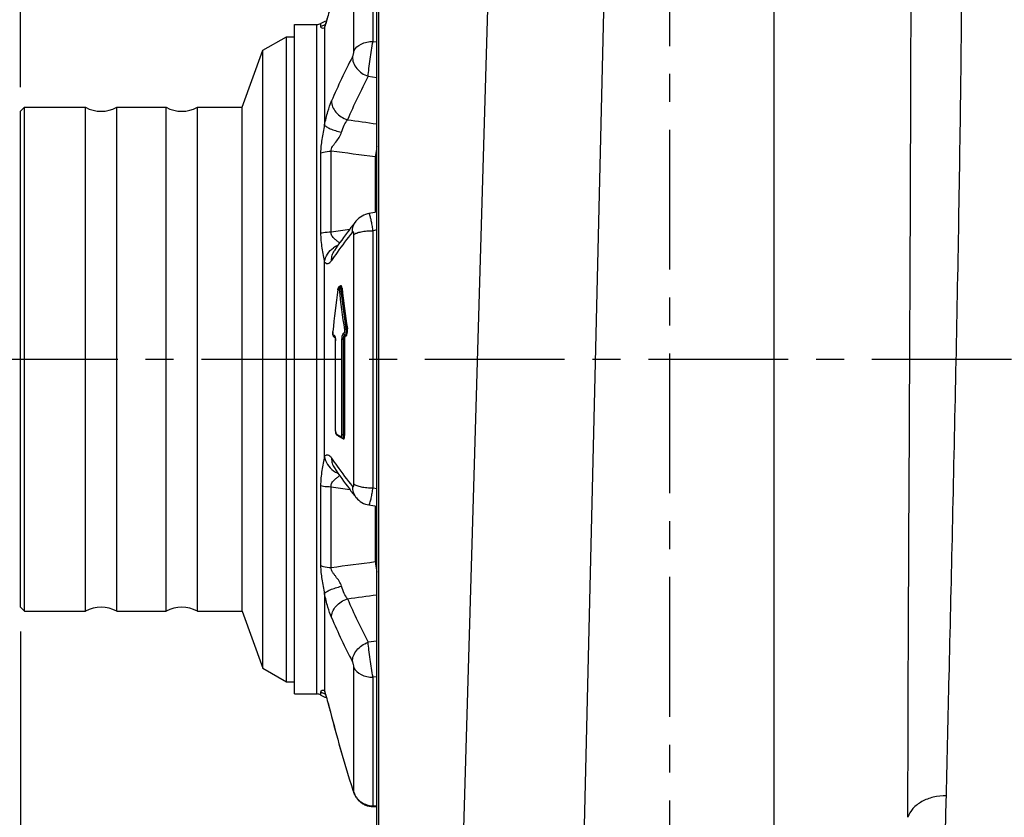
# Model space of a CAD drawing. Header units: millimetres. Extents: x 0 to 841, y 0 to 594.
# Tile 4 of 15: x 110 to 233, y 297 to 396. Entities that reach past the tile are written whole.
import ezdxf

# ---------------------------------------------------------------- set-up
doc = ezdxf.new("R2010")
doc.units = ezdxf.units.MM
doc.header["$LTSCALE"] = 46.2
doc.linetypes.add('CENTER', pattern=[0.6, 0.375, -0.075, 0.075, -0.075])
doc.layers.get('0').update_dxf_attribs({"linetype": 'CONTINUOUS'})
for name, color, linetype in [('ASSI', 7, 'CONTINUOUS'), ('GEOM', 7, 'CONTINUOUS'), ('QUOTE', 7, 'CONTINUOUS')]:
    doc.layers.add(name, color=color, linetype=linetype)
doc.styles.get("Standard").update_dxf_attribs({"font": 'txt', "width": 0.8})
doc.dimstyles.new('DIMSTYLE_2', dxfattribs={"dimtxt": 5, "dimasz": 5.8, "dimexe": 1.25, "dimexo": 1.5, "dimtad": 1, "dimdec": 3, "dimdsep": 46, "dimtxsty": 'STANDARD', "dimblk": '_FILLED', "dimblk1": '_FILLED', "dimblk2": '_FILLED', "dimcen": 0.09, "dimadec": 3, "dimazin": 2, "dimtp": 0.3, "dimtm": 0.3, "dimtfac": 1, "dimtdec": 3, "dimtofl": 0, "dimtmove": 0, "dimatfit": 3, "dimldrblk": '_FILLED', "dimfxl": 1, "dimtolj": 1, "dimarcsym": 0})
doc.dimstyles.new('DIMSTYLE_3', dxfattribs={"dimtxt": 5, "dimasz": 5.8, "dimexe": 1.25, "dimexo": 1.5, "dimtad": 1, "dimdec": 3, "dimdsep": 46, "dimtxsty": 'STANDARD', "dimblk": '_FILLED', "dimblk1": '_FILLED', "dimblk2": '_FILLED', "dimcen": 0.09, "dimadec": 3, "dimazin": 2, "dimtp": 0.5, "dimtm": 0.5, "dimtfac": 1, "dimtdec": 3, "dimtofl": 0, "dimtmove": 0, "dimatfit": 3, "dimldrblk": '_FILLED', "dimfxl": 1, "dimtolj": 1, "dimarcsym": 0})

# ---------------------------------------------------------------- blocks, each defined once
blk = doc.blocks.new('_FILLED')
at = {"color": 0, "linetype": 'BYBLOCK'}
blk.add_solid([(0, 0), (-1, 0.207), (-1, -0.207)], dxfattribs=at)
blk = doc.blocks.new('*D5')
at = {"layer": 'QUOTE', "color": 2, "linetype": 'CONTINUOUS'}
for p, q in [((110.5, 387.81), (110.5, 549.93)), ((507, 422.86), (507, 549.93)), ((110.5, 547.43), (308.75, 547.43)), ((507, 547.43), (308.75, 547.43))]:
    blk.add_line(p, q, dxfattribs=at)
at = {"layer": 'QUOTE', "color": 2, "linetype": 'CONTINUOUS', "xscale": 5.8, "yscale": 5.8, "zscale": 5.8, "rotation": 180}
blk.add_blockref('_FILLED', (110.5, 547.43), dxfattribs=at)
at = {"layer": 'QUOTE', "color": 2, "linetype": 'CONTINUOUS', "xscale": 5.8, "yscale": 5.8, "zscale": 5.8}
blk.add_blockref('_FILLED', (507, 547.43), dxfattribs=at)
at = {"layer": 'QUOTE', "color": 2, "linetype": 'CONTINUOUS', "insert": (308.75, 553.68), "char_height": 5, "width": 26.7857, "attachment_point": 2, "line_spacing_factor": 0.9}
blk.add_mtext('396.5', dxfattribs=at)
blk = doc.blocks.new('*D7')
at = {"layer": 'QUOTE', "color": 2, "linetype": 'CONTINUOUS'}
for p, q in [((102.23, 354.06), (51.1, 354.06)), ((53.6, 354.06), (53.6, 294.06)), ((53.6, 234.06), (53.6, 294.06)), ((222, 234.06), (51.1, 234.06))]:
    blk.add_line(p, q, dxfattribs=at)
at = {"layer": 'QUOTE', "color": 2, "linetype": 'CONTINUOUS', "xscale": 5.8, "yscale": 5.8, "zscale": 5.8}
for p, rotation in [((53.6, 354.06), 90), ((53.6, 234.06), 270)]:
    blk.add_blockref('_FILLED', p, dxfattribs=dict(at, rotation=rotation))
at = {"layer": 'QUOTE', "color": 2, "linetype": 'CONTINUOUS', "insert": (47.35, 294.45), "char_height": 5, "width": 16.0714, "attachment_point": 2, "rotation": 90, "line_spacing_factor": 0.9}
blk.add_mtext('120', dxfattribs=at)
blk = doc.blocks.new('*D8')
at = {"layer": 'QUOTE', "color": 2, "linetype": 'CONTINUOUS'}
for p, q in [((157.62, 487.06), (51.1, 487.06)), ((53.6, 487.06), (53.6, 420.56)), ((53.6, 354.06), (53.6, 420.56)), ((102.23, 354.06), (51.1, 354.06))]:
    blk.add_line(p, q, dxfattribs=at)
at = {"layer": 'QUOTE', "color": 2, "linetype": 'CONTINUOUS', "xscale": 5.8, "yscale": 5.8, "zscale": 5.8}
for p, rotation in [((53.6, 487.06), 90), ((53.6, 354.06), 270)]:
    blk.add_blockref('_FILLED', p, dxfattribs=dict(at, rotation=rotation))
at = {"layer": 'QUOTE', "color": 2, "linetype": 'CONTINUOUS', "insert": (47.35, 420.95), "char_height": 5, "width": 15, "attachment_point": 2, "rotation": 90, "line_spacing_factor": 0.9}
blk.add_mtext('133', dxfattribs=at)
blk = doc.blocks.new('*D9')
at = {"layer": 'QUOTE', "color": 2, "linetype": 'CONTINUOUS'}
for p, q in [((157.62, 487.06), (36.62, 487.06)), ((39.12, 487.06), (39.12, 360.56)), ((39.12, 234.06), (39.12, 360.56)), ((222, 234.06), (36.62, 234.06))]:
    blk.add_line(p, q, dxfattribs=at)
at = {"layer": 'QUOTE', "color": 2, "linetype": 'CONTINUOUS', "xscale": 5.8, "yscale": 5.8, "zscale": 5.8}
for p, rotation in [((39.12, 487.06), 90), ((39.12, 234.06), 270)]:
    blk.add_blockref('_FILLED', p, dxfattribs=dict(at, rotation=rotation))
at = {"layer": 'QUOTE', "color": 2, "linetype": 'CONTINUOUS', "insert": (32.87, 360.56), "char_height": 5, "width": 16.6071, "attachment_point": 2, "rotation": 90, "line_spacing_factor": 0.9}
blk.add_mtext('253', dxfattribs=at)
blk = doc.blocks.new('*D15')
at = {"layer": 'QUOTE', "color": 2, "linetype": 'CONTINUOUS'}
for p, q in [((110.5, 320.31), (110.5, 175.98)), ((191, 249.58), (191, 175.98)), ((110.5, 178.48), (150.75, 178.48)), ((191, 178.48), (150.75, 178.48))]:
    blk.add_line(p, q, dxfattribs=at)
at = {"layer": 'QUOTE', "color": 2, "linetype": 'CONTINUOUS', "xscale": 5.8, "yscale": 5.8, "zscale": 5.8, "rotation": 180}
blk.add_blockref('_FILLED', (110.5, 178.48), dxfattribs=at)
at = {"layer": 'QUOTE', "color": 2, "linetype": 'CONTINUOUS', "xscale": 5.8, "yscale": 5.8, "zscale": 5.8}
blk.add_blockref('_FILLED', (191, 178.48), dxfattribs=at)
at = {"layer": 'QUOTE', "color": 2, "linetype": 'CONTINUOUS', "insert": (150.75, 184.73), "char_height": 5, "width": 21.4286, "attachment_point": 2, "line_spacing_factor": 0.9}
blk.add_mtext('80.5', dxfattribs=at)

msp = doc.modelspace()

# ---------------------------------------------------------------- linework, layer by layer
at = {"layer": 'ASSI', "color": 2, "linetype": 'CENTER'}
for p, q in [((191.0045, 493.3882), (191.0045, 261.7623)), ((105.2344, 354.0623), (513.3964, 354.0623))]:
    msp.add_line(p, q, dxfattribs=at)
at = {"layer": 'ASSI', "color": 7, "linetype": 'CONTINUOUS'}
for p, q in [((144.5045, 312.5623), (144.5045, 395.5623)), ((144.5045, 395.5623), (147.2522, 395.5623)), ((140.5733, 392.37), (143.5045, 394.0623)), ((143.5045, 314.0623), (143.5045, 394.0623)), ((143.5045, 394.0623), (144.5045, 394.0623)), ((138.0045, 385.3123), (140.5733, 392.37)), ((140.5733, 315.7546), (140.5733, 392.37)), ((111.0045, 385.3123), (118.568, 385.3123)), ((118.568, 322.8123), (118.568, 385.3123)), ((122.441, 322.8123), (122.441, 385.3123)), ((122.441, 385.3123), (128.568, 385.3123)), ((128.568, 322.8123), (128.568, 385.3123)), ((132.441, 322.8123), (132.441, 385.3123)), ((132.441, 385.3123), (138.0045, 385.3123)), ((138.0045, 322.8123), (138.0045, 385.3123)), ((111.0045, 322.8123), (118.568, 322.8123)), ((122.441, 322.8123), (128.568, 322.8123)), ((132.441, 322.8123), (138.0045, 322.8123)), ((138.0045, 322.8123), (140.5733, 315.7546)), ((140.5733, 315.7546), (143.5045, 314.0623)), ((143.5045, 314.0623), (144.5045, 314.0623)), ((144.5045, 312.5623), (147.2522, 312.5623))]:
    msp.add_line(p, q, dxfattribs=at)
for centre, start, end in [((120.5045, 388.8123), 241.044976, 298.955024), ((130.5045, 388.8123), 241.044976, 298.955024), ((120.5045, 319.3123), 61.044976, 118.955024), ((130.5045, 319.3123), 61.044976, 118.955024)]:
    msp.add_arc(centre, 4, start, end, dxfattribs=at)
at = {"layer": 'GEOM', "color": 9, "linetype": 'CONTINUOUS'}
for p, q in [((184.0451, 448.599), (180.2028, 287.906)), ((204.0045, 287.906), (204.0045, 449.4313)), ((169.7131, 442.3656), (165.4181, 294.384)), ((154.9115, 416.9448), (154.9115, 291.1798)), ((154.2332, 393.481), (154.2332, 409.428)), ((151.8519, 392.2785), (151.8519, 407.739)), ((147.7673, 395.3094), (147.7673, 395.7051)), ((147.2522, 312.5623), (147.2522, 395.5623)), ((148.2248, 395.1725), (148.2246, 383.1227)), ((148.2247, 395.1724), (148.2558, 395.3056)), ((154.2332, 393.481), (154.7038, 393.4175)), ((153.6305, 389.1535), (154.7038, 389.0163)), ((149.055, 369.8602), (149.055, 379.8655)), ((147.7673, 369.7256), (147.7673, 379.6461)), ((154.5045, 379.1512), (154.5045, 372.2588)), ((154.7038, 370.0936), (154.2332, 370.0093)), ((151.8519, 338.6017), (151.8519, 369.5228)), ((154.2332, 338.1153), (154.2332, 370.0093)), ((148.2247, 342.0134), (148.2249, 366.1111)), ((150.0175, 362.7574), (150.0214, 362.7233)), ((150.1614, 363.0982), (150.1589, 363.0982)), ((150.2097, 362.8475), (150.2911, 362.8475)), ((149.2429, 357.3905), (149.2526, 357.4878)), ((149.3302, 357.011), (149.3216, 357.0092)), ((149.3996, 357.0256), (149.3302, 357.011)), ((149.5068, 356.8054), (149.5067, 356.8054)), ((149.5145, 356.8062), (149.5068, 356.8054)), ((149.5202, 356.8075), (149.5145, 356.8062)), ((149.5285, 356.8092), (149.5202, 356.8075)), ((150.5528, 357.2571), (150.5463, 357.2558)), ((150.6044, 357.267), (150.5528, 357.2571)), ((150.8339, 356.9513), (150.8851, 356.9611)), ((150.8776, 357.8123), (150.9593, 357.8123)), ((150.8851, 356.9611), (150.8915, 356.9623)), ((149.5907, 345.166), (149.5907, 356.3585)), ((150.3392, 356.5227), (150.3392, 344.7067)), ((150.5311, 356.5296), (150.5311, 344.6806)), ((150.6197, 356.5296), (150.5311, 356.5296)), ((150.6197, 344.6806), (150.6197, 356.5296)), ((150.7156, 344.6676), (150.7156, 356.533)), ((149.5834, 345.1758), (149.5834, 345.1756)), ((149.7414, 344.7746), (149.6788, 344.8133)), ((150.2521, 344.4657), (150.1228, 344.5428)), ((150.5311, 344.6806), (150.6197, 344.6806)), ((150.3573, 344.2963), (150.4768, 344.2248)), ((150.4596, 344.2717), (150.4593, 344.2717)), ((150.4759, 344.2717), (150.4766, 344.2717)), ((150.4768, 344.2248), (150.5416, 344.1862)), ((147.7673, 328.4785), (147.7673, 338.399)), ((149.055, 328.2591), (149.055, 338.2645)), ((154.2332, 338.1153), (154.7038, 338.031)), ((154.5045, 335.8657), (154.5045, 328.9733)), ((148.2248, 325.001), (148.2247, 312.9522)), ((154.7038, 319.1083), (153.6305, 318.9711)), ((151.8519, 300.3856), (151.8519, 315.8461)), ((154.7038, 314.7071), (154.2332, 314.6436)), ((154.2332, 298.6966), (154.2332, 314.6436)), ((147.7673, 312.4194), (147.7673, 312.8152)), ((148.2248, 312.9522), (148.2559, 312.8191)), ((149.0062, 310.1018), (149.089, 309.7851)), ((149.089, 309.7851), (149.0891, 309.7647)), ((149.089, 309.7851), (149.094, 309.766)), ((151.681, 300.7948), (151.6811, 300.7742)), ((154.2332, 298.6966), (154.7038, 298.6758))]:
    msp.add_line(p, q, dxfattribs=at)
at = {"layer": 'GEOM', "color": 7, "linetype": 'CONTINUOUS'}
for p, q in [((154.7038, 292.2766), (154.7038, 415.848)), ((148.3911, 395.7769), (148.2559, 395.3056)), ((148.5505, 396.347), (148.3911, 395.7769)), ((148.2558, 395.3056), (148.257, 395.3096)), ((110.5045, 384.8123), (111.0045, 385.3123)), ((110.5045, 323.3123), (110.5045, 384.8123)), ((111.0045, 322.8123), (111.0045, 385.3123)), ((154.7038, 372.2926), (153.7003, 372.1225)), ((152.111, 371.1787), (152.1174, 371.1867)), ((149.4326, 367.5365), (149.4333, 367.5375)), ((149.8578, 362.7504), (149.8506, 362.7036)), ((149.899, 362.9018), (149.8828, 362.8556)), ((150.0245, 363.0642), (150.0202, 363.0615)), ((150.0472, 363.0764), (150.0245, 363.0642)), ((150.1437, 363.0982), (150.1591, 363.0982)), ((149.8506, 362.7037), (149.8506, 362.7036)), ((149.2327, 357.219), (149.2373, 357.161)), ((149.2369, 357.4066), (149.2459, 357.4962)), ((149.2373, 357.161), (149.2447, 357.1064)), ((149.2447, 357.1064), (149.255, 357.0557)), ((149.255, 357.0557), (149.2678, 357.0099)), ((149.5292, 356.7997), (149.5332, 356.7972)), ((150.7445, 357.0539), (150.7381, 357.0527)), ((150.7573, 357.0564), (150.7445, 357.0539)), ((150.7958, 357.0638), (150.7573, 357.0564)), ((149.5825, 356.4208), (149.5834, 356.3559)), ((149.5834, 345.1758), (149.5834, 356.3559)), ((149.766, 344.6535), (149.7654, 344.6539)), ((149.8289, 344.6146), (149.766, 344.6535)), ((149.8921, 344.5758), (149.8289, 344.6146)), ((150.0833, 344.4593), (150.0192, 344.4981)), ((150.1475, 344.4205), (150.0833, 344.4593)), ((150.277, 344.3429), (150.1475, 344.4205)), ((150.3421, 344.3042), (150.277, 344.3429)), ((150.44, 344.2725), (150.4593, 344.2717)), ((150.4592, 344.2717), (150.476, 344.2717)), ((149.4326, 340.5881), (149.4333, 340.587)), ((152.111, 336.9458), (152.1171, 336.9383)), ((153.7003, 336.0021), (154.7038, 335.832)), ((110.5045, 323.3123), (111.0045, 322.8123)), ((148.2559, 312.8191), (148.3106, 312.6302)), ((148.3106, 312.6302), (148.4614, 312.0981)), ((148.4499, 312.1388), (148.5506, 311.777)), ((148.5427, 311.8058), (148.7235, 311.1436)), ((148.7152, 311.1745), (148.907, 310.4579)), ((148.8984, 310.4904), (149.0892, 309.7647)), ((151.6752, 300.793), (151.6811, 300.7742)), ((151.6811, 300.7742), (151.7154, 300.6681)), ((151.7129, 300.6756), (151.7446, 300.5809)), ((151.7422, 300.5881), (151.7727, 300.4999)), ((151.7703, 300.5068), (151.7999, 300.4246)), ((151.7974, 300.4312), (151.8265, 300.3535)), ((151.8241, 300.3598), (151.8529, 300.2861)), ((151.8505, 300.292), (151.8796, 300.221)), ((151.8773, 300.2265), (151.9082, 300.1547)), ((151.9059, 300.1599), (151.9402, 300.085)), ((151.9378, 300.0899), (151.9756, 300.0125)), ((151.9732, 300.0173), (152.0143, 299.9387)), ((152.0118, 299.9433), (152.0566, 299.8637)), ((152.0541, 299.868), (152.1033, 299.7871)), ((152.1007, 299.7911), (152.1539, 299.7099)), ((152.1515, 299.7136), (152.2089, 299.6326)), ((152.2065, 299.6359), (152.2684, 299.5552)), ((152.266, 299.5581), (152.332, 299.4787)), ((152.3297, 299.4813), (152.3997, 299.4035)), ((152.3975, 299.4059), (152.4718, 299.3298)), ((152.4696, 299.3319), (152.5478, 299.2581)), ((152.5457, 299.26), (152.6277, 299.1889)), ((152.6257, 299.1906), (152.7115, 299.1222)), ((152.7096, 299.1237), (152.7993, 299.0584)), ((152.7974, 299.0597), (152.891, 298.9976)), ((152.8891, 298.9988), (152.9865, 298.9402)), ((152.9846, 298.9413), (153.0857, 298.8865)), ((153.0838, 298.8874), (153.1886, 298.8366)), ((153.1867, 298.8375), (153.2949, 298.791)), ((153.2931, 298.7918), (153.4046, 298.7499)), ((153.4028, 298.7505), (153.5174, 298.7135)), ((153.5156, 298.7141), (153.6331, 298.6822)), ((153.6314, 298.6827), (153.7516, 298.6562)), ((153.7499, 298.6566), (153.8726, 298.6358)), ((154.1235, 298.6125), (154.7038, 298.5883)), ((154.1235, 298.6125), (154.7038, 298.5883))]:
    msp.add_line(p, q, dxfattribs=at)
for points in [[(153.7005, 372.1225), (153.5366, 372.0892), (153.3036, 372.0219), (153.0804, 371.9339), (152.8684, 371.8265), (152.669, 371.7014), (152.484, 371.5604), (152.314, 371.4054), (152.1599, 371.2382), (152.1174, 371.1867)], [(149.8828, 362.8556), (149.8691, 362.8051), (149.8578, 362.7504)], [(149.969, 363.0182), (149.941, 362.9828), (149.918, 362.9438), (149.899, 362.9018)], [(150.0202, 363.0615), (150.0015, 363.0483), (149.969, 363.0182)], [(150.1438, 363.0982), (150.1185, 363.0968), (150.0822, 363.0896), (150.0472, 363.0764)], [(149.2369, 357.4065), (149.2361, 357.3973), (149.2322, 357.3395), (149.231, 357.2797), (149.2327, 357.219)], [(149.2678, 357.0099), (149.2837, 356.9682), (149.3032, 356.9302), (149.3267, 356.8963), (149.3545, 356.8666), (149.3873, 356.8415), (149.4236, 356.8225)], [(149.4236, 356.8225), (149.4621, 356.8105), (149.5022, 356.8055), (149.5068, 356.8054)], [(149.5093, 356.8592), (149.506, 356.8629), (149.5064, 356.8622), (149.5112, 356.8536), (149.5181, 356.838), (149.5266, 356.8155)], [(149.5067, 356.8054), (149.5167, 356.8042), (149.5292, 356.7997)], [(149.5266, 356.8155), (149.5358, 356.7856), (149.5451, 356.7494), (149.554, 356.7073), (149.5622, 356.6594)], [(149.5622, 356.6594), (149.5694, 356.6062), (149.5753, 356.5484)], [(149.5753, 356.5484), (149.5798, 356.4864), (149.5825, 356.4208)], [(149.5834, 345.1756), (149.5852, 345.1101), (149.5902, 345.0468), (149.598, 344.9866), (149.6085, 344.9298), (149.6212, 344.8782)], [(149.6212, 344.8782), (149.6359, 344.8321), (149.6527, 344.7905), (149.6724, 344.7527), (149.6961, 344.7174), (149.7246, 344.6856), (149.7579, 344.6588), (149.7654, 344.6539)], [(150.3449, 344.3026), (150.3693, 344.2903), (150.4041, 344.2786), (150.44, 344.2725)], [(150.4759, 344.2717), (150.4772, 344.2717), (150.4849, 344.2709), (150.491, 344.2693), (150.4948, 344.2678), (150.4962, 344.267)], [(152.1171, 336.9383), (152.1422, 336.9075), (152.2953, 336.738), (152.4648, 336.5803), (152.65, 336.4366), (152.8501, 336.3085), (153.0636, 336.1984), (153.2889, 336.1078), (153.5247, 336.0383), (153.7005, 336.0021)], [(153.8709, 298.6361), (153.9942, 298.6214), (154.1237, 298.6126)]]:
    msp.add_lwpolyline(points, dxfattribs=at)
for centre, radius, start, end in [((147.2522, 396.5623), 1, 270, 301.002719), ((149.055, 393.5623), 2.5, 104.018812, 121.002719), ((194.3596, 337.2801), 54.1653, 142.663167, 146.040057), ((198.5031, 334.133), 59.3685, 141.391473, 142.673698), ((310.7, 341.3854), 162.256, 172.450264, 174.30159), ((167.9988, 374.0791), 34.6165, 238.46175, 238.708417), ((193.341, 370.1139), 52.9124, 213.91995, 217.376826), ((198.064, 373.6488), 58.8114, 217.320229, 218.614603), ((147.2522, 311.5623), 1, 58.997281, 90), ((149.055, 314.5623), 2.5, 238.997281, 255.981859), ((324.4142, 355.4433), 181.1779, 194.602998, 197.556054)]:
    msp.add_arc(centre, radius, start, end, dxfattribs=at)
at = {"layer": 'GEOM', "color": 9, "linetype": 'CONTINUOUS'}
for centre, radius, start, end in [((149.054, 393.1462), 2.5169, 110.157289, 120.744564), ((149.0527, 393.1487), 2.5141, 106.754483, 110.150506), ((92.4704, 411.4224), 58.0741, 343.750986, 343.884637), ((80.8257, 414.7797), 70.1932, 343.890219, 344.133062), ((217.951, 356.7838), 74.8386, 152.313795, 156.94648), ((218.9884, 354.8599), 73.8086, 152.313813, 156.946491), ((-168.7694, -2066.1088), 2466.5365, 82.4689236, 82.5965944), ((154.5044, 383.3137), 4.1625, 270.001981, 272.746566), ((195.0915, 335.1501), 55.5661, 141.374402, 144.649834), ((150.83, 365.6994), 2.6522, 111.383283, 124.476646), ((190.3614, 338.5679), 49.7307, 144.708449, 146.090285), ((150.1323, 362.9031), 0.1963, 170.026375, 180.007257), ((150.1337, 362.9029), 0.1976, 160.236934, 170.053451), ((150.1251, 362.9061), 0.1885, 150.062806, 160.262162), ((149.3631, 362.6835), 0.6586, 6.442263, 8.289657), ((281.9555, 377.6931), 132.7807, 186.473323, 188.652875), ((148.4191, 362.7263), 1.7947, 3.872933, 4.981586), ((282.0011, 377.7666), 132.6332, 186.458536, 188.652882), ((282.0203, 377.7665), 132.5713, 186.461532, 188.656896), ((282.0452, 377.8035), 132.4997, 186.461524, 188.656889), ((310.6846, 341.3715), 162.2345, 172.450264, 174.298837), ((149.5265, 357.0092), 0.2049, 180.003471, 189.763228), ((149.6045, 357.0256), 0.2049, 180.002824, 189.758629), ((150.8414, 356.9124), 0.0396, 100.964517, 108.926365), ((147.088, 356.3593), 2.5027, 359.981086, 3.31417), ((150.6257, 345.1658), 1.0349, 179.98992, 187.505324), ((167.8118, 374.0766), 34.426, 238.33801, 238.831764), ((168.3491, 374.9637), 35.4631, 238.830661, 239.072511), ((150.4492, 344.4665), 0.1969, 180.265639, 190.221895), ((150.4505, 344.4667), 0.1982, 190.194437, 199.987964), ((149.8049, 344.6273), 0.8116, 348.210704, 350.842905), ((150.4418, 344.4634), 0.189, 199.962317, 210.142002), ((150.4354, 344.46), 0.1818, 210.225306, 220.72475), ((189.9654, 369.2835), 49.2497, 213.902967, 215.298299), ((194.0066, 372.1573), 54.2085, 215.309138, 218.666626), ((150.83, 342.4249), 2.652, 235.522492, 248.617533), ((129.987, 341.7904), 24.5231, 349.8736, 351.380978), ((-168.7693, 2774.2325), 2466.5357, 277.403406, 277.5310768), ((154.5044, 324.8109), 4.1625, 87.253434, 89.998019), ((219.3362, 353.4295), 74.1931, 203.065581, 207.674163), ((218.3045, 351.5084), 75.2295, 203.065563, 207.674162), ((149.054, 314.9785), 2.517, 239.256109, 249.842741), ((90.913, 296.2496), 59.696, 16.047566, 16.247907), ((80.386, 293.2208), 70.6501, 15.86907, 16.048162), ((149.0528, 314.976), 2.5142, 249.849508, 253.244866), ((324.4108, 355.4629), 181.1745, 194.609263, 197.562294), ((154.2337, 301.2607), 2.5641, 264.116816, 269.988249)]:
    msp.add_arc(centre, radius, start, end, dxfattribs=at)
for points, knots in [([(220.5727, 297.2737), (220.6226, 321.6649), (220.9146, 366.1167), (221.0035, 410.5692), (221.0048, 430.6304)], [0, 0, 0, 0, 0.54870547, 1, 1, 1, 1]), ([(225.344, 299.9465), (225.4592, 304.8682), (225.7115, 315.498), (226.1002, 332.2802), (226.4955, 350.3685), (226.8612, 368.6789), (227.1355, 386.1138), (227.2783, 399.6133), (227.2915, 409.1965), (227.3448, 415.2083), (227.3989, 420.2993), (227.4028, 423.3768), (227.381, 424.7482)], [0, 0, 0, 0, 0.11832382, 0.2555515, 0.40345481, 0.55316868, 0.69571526, 0.8225417, 0.87763218, 0.9260399, 0.96703528, 1, 1, 1, 1]), ([(149.0071, 398.0262), (148.9495, 397.8066), (148.7341, 396.9926), (148.5127, 396.1802), (148.3445, 395.5886)], [0, 0, 0, 0, 0.26957354, 1, 1, 1, 1]), ([(148.1789, 395.1182), (148.1072, 395.0626), (147.939, 395.0771), (147.7974, 395.1829), (147.7673, 395.269), (147.7673, 395.3094)], [0, 0, 0, 0, 0.51930788, 0.76866258, 1, 1, 1, 1]), ([(151.8519, 392.2785), (152.0276, 392.6587), (152.5865, 393.1287), (153.4627, 393.4251), (153.9731, 393.481), (154.2332, 393.481)], [0, 0, 0, 0, 0.45235683, 0.71922001, 1, 1, 1, 1]), ([(153.6305, 389.1535), (153.6522, 389.4697), (153.7218, 390.1751), (153.9071, 391.6202), (154.0849, 392.7473), (154.2332, 393.481)], [0, 0, 0, 0, 0.21750368, 0.48630831, 1, 1, 1, 1]), ([(151.681, 391.556), (151.737, 391.6628), (151.8088, 391.9035), (151.8518, 392.1504), (151.8519, 392.2785)], [0, 0, 0, 0, 0.48494224, 1, 1, 1, 1]), ([(151.681, 391.556), (151.6711, 391.3118), (151.7674, 390.7919), (152.1865, 390.0945), (152.8245, 389.5154), (153.3519, 389.2493), (153.6305, 389.1535)], [0, 0, 0, 0, 0.22308796, 0.4682346, 0.73103022, 1, 1, 1, 1]), ([(148.2246, 383.1227), (148.3397, 383.6793), (148.5818, 384.6825), (148.9078, 385.664), (149.089, 386.0899)], [0, 0, 0, 0, 0.55116563, 1, 1, 1, 1]), ([(149.089, 386.0899), (149.0798, 385.8483), (149.1786, 385.3343), (149.6078, 384.6521), (150.2586, 384.0959), (150.7927, 383.849), (151.0742, 383.7627)], [0, 0, 0, 0, 0.22245278, 0.46631841, 0.72897457, 1, 1, 1, 1]), ([(150.3224, 382.207), (150.4091, 382.5111), (150.6101, 383.0565), (150.909, 383.5587), (151.0742, 383.7627)], [0, 0, 0, 0, 0.54635757, 1, 1, 1, 1]), ([(147.7673, 379.6461), (147.7672, 380.2057), (147.9205, 381.371), (148.163, 382.5153), (148.2246, 383.1216)], [0, 0, 0, 0, 0.47870116, 1, 1, 1, 1]), ([(148.2248, 383.1234), (148.2447, 383.0821), (148.316, 382.9974), (148.5402, 382.8249), (148.9619, 382.6177), (149.5892, 382.3921), (150.066, 382.2655), (150.3224, 382.207)], [0, 0, 0, 0, 0.05915803, 0.13966211, 0.36458198, 0.66065412, 1, 1, 1, 1]), ([(149.055, 379.8655), (149.0382, 379.961), (149.0565, 380.1727), (149.2051, 380.4563), (149.3997, 380.7301), (149.6876, 381.095), (150.0411, 381.5595), (150.2586, 381.9832), (150.3224, 382.207)], [0, 0, 0, 0, 0.10760153, 0.22611032, 0.35157072, 0.48042046, 0.74169648, 1, 1, 1, 1]), ([(147.7673, 379.6461), (147.8659, 379.6825), (148.2831, 379.8129), (148.7234, 379.8656), (149.055, 379.8655)], [0, 0, 0, 0, 0.24064675, 1, 1, 1, 1]), ([(154.7038, 380.4414), (154.6886, 380.3263), (154.6296, 379.8951), (154.5619, 379.4651), (154.5045, 379.1512)], [0, 0, 0, 0, 0.2668603, 1, 1, 1, 1]), ([(154.0922, 370.8414), (154.0579, 371.023), (153.9925, 371.3429), (153.8929, 371.7442), (153.8081, 371.9891), (153.7495, 372.0987), (153.7135, 372.1246), (153.7004, 372.1225)], [0, 0, 0, 0, 0.40789534, 0.7190875, 0.91652364, 0.9707576, 1, 1, 1, 1]), ([(151.681, 369.8361), (151.6725, 370.078), (151.7341, 370.5623), (151.9641, 370.9948), (152.111, 371.1787)], [0, 0, 0, 0, 0.50693663, 1, 1, 1, 1]), ([(154.2332, 370.0093), (154.2221, 370.0823), (154.1786, 370.3603), (154.1307, 370.6375), (154.0922, 370.8414)], [0, 0, 0, 0, 0.26247538, 1, 1, 1, 1]), ([(147.7673, 369.7256), (147.8669, 369.7481), (148.2915, 369.829), (148.725, 369.8599), (149.055, 369.8599)], [0, 0, 0, 0, 0.23627188, 1, 1, 1, 1]), ([(148.2249, 366.11), (148.1899, 366.3911), (148.0853, 366.9685), (147.9269, 367.8529), (147.7994, 368.7777), (147.7679, 369.408), (147.7673, 369.7256)], [0, 0, 0, 0, 0.232911, 0.48209512, 0.73887167, 1, 1, 1, 1]), ([(150.0895, 368.4873), (149.9847, 368.5636), (149.759, 368.725), (149.4821, 368.9495), (149.2709, 369.1719), (149.1317, 369.3696), (149.0439, 369.605), (149.0425, 369.776), (149.055, 369.8602)], [0, 0, 0, 0, 0.21505179, 0.46034624, 0.5898146, 0.72283351, 0.85877984, 1, 1, 1, 1]), ([(151.8519, 369.5228), (151.8519, 369.5844), (151.8479, 369.6706), (151.8243, 369.7746), (151.8034, 369.8364), (151.7442, 369.8977), (151.6965, 369.8556), (151.681, 369.8361)], [0, 0, 0, 0, 0.39987893, 0.55936242, 0.68436005, 0.83836723, 1, 1, 1, 1]), ([(151.8519, 369.5228), (151.9533, 369.6116), (152.256, 369.754), (152.7986, 369.8959), (153.4804, 369.9883), (153.9745, 370.0093), (154.2332, 370.0093)], [0, 0, 0, 0, 0.16424162, 0.3978458, 0.68468098, 1, 1, 1, 1]), ([(148.2247, 366.1112), (148.2701, 366.4612), (148.5219, 367.1539), (149.0326, 367.6823), (149.3287, 367.8858)], [0, 0, 0, 0, 0.49546588, 1, 1, 1, 1]), ([(149.089, 366.3119), (149.082, 366.5284), (149.1315, 366.9624), (149.3141, 367.36), (149.4326, 367.5365)], [0, 0, 0, 0, 0.50469264, 1, 1, 1, 1]), ([(149.089, 366.3119), (149.022, 366.2123), (148.8959, 366.0481), (148.6853, 365.9055), (148.5228, 365.8923), (148.3659, 365.942), (148.2761, 366.0391), (148.2249, 366.1111)], [0, 0, 0, 0, 0.3265588, 0.56211653, 0.66064177, 0.75966659, 1, 1, 1, 1]), ([(149.8565, 362.6869), (149.8629, 362.7356), (149.8787, 362.8091), (149.9118, 362.8877), (149.9361, 362.903)], [0, 0, 0, 0, 0.63079471, 1, 1, 1, 1]), ([(149.9882, 362.8754), (149.9892, 362.8735), (149.9911, 362.8695), (149.9929, 362.8654), (149.9937, 362.8632)], [0, 0, 0, 0, 0.48573436, 1, 1, 1, 1]), ([(149.9937, 362.8632), (149.9961, 362.8575), (150.0058, 362.83), (150.0115, 362.8011), (150.0148, 362.7784)], [0, 0, 0, 0, 0.21246411, 1, 1, 1, 1]), ([(150.2097, 362.8475), (150.1682, 362.844), (150.0976, 362.828), (150.0316, 362.7848), (150.0175, 362.7574)], [0, 0, 0, 0, 0.5744222, 1, 1, 1, 1]), ([(150.3872, 362.8925), (150.3825, 362.9339), (150.3699, 363.0097), (150.3424, 363.1107), (150.2851, 363.2093), (150.2065, 363.1777), (150.1682, 363.1193), (150.1301, 363.0339), (150.111, 362.9649), (150.1018, 362.926)], [0, 0, 0, 0, 0.18848762, 0.337805, 0.50854817, 0.57691434, 0.67747323, 0.81936463, 1, 1, 1, 1]), ([(150.1438, 363.0982), (150.15, 363.0982), (150.1585, 363.0914), (150.1635, 363.084), (150.165, 363.0814)], [0, 0, 0, 0, 0.67589557, 1, 1, 1, 1]), ([(150.2911, 362.8475), (150.2863, 362.8827), (150.2735, 362.9465), (150.244, 363.0362), (150.1956, 363.097), (150.1612, 363.0982)], [0, 0, 0, 0, 0.36221288, 0.65015134, 1, 1, 1, 1]), ([(150.165, 363.0814), (150.1785, 363.0592), (150.1946, 362.9911), (150.2034, 362.9241), (150.207, 362.8821)], [0, 0, 0, 0, 0.3819076, 1, 1, 1, 1]), ([(150.3872, 362.8925), (150.384, 362.8864), (150.3585, 362.8593), (150.3202, 362.85), (150.2911, 362.8475)], [0, 0, 0, 0, 0.19180344, 1, 1, 1, 1]), ([(151.055, 357.86), (151.0518, 357.8538), (151.0266, 357.8262), (150.9885, 357.8156), (150.9593, 357.8123)], [0, 0, 0, 0, 0.19283903, 1, 1, 1, 1]), ([(150.9929, 357.0849), (151.0389, 357.1969), (151.0789, 357.4596), (151.076, 357.7217), (151.055, 357.86)], [0, 0, 0, 0, 0.46377145, 1, 1, 1, 1]), ([(149.2953, 357.0185), (149.2815, 357.0317), (149.2611, 357.0788), (149.2355, 357.2026), (149.2352, 357.3128), (149.2429, 357.3905)], [0, 0, 0, 0, 0.15019493, 0.38604447, 1, 1, 1, 1]), ([(149.3078, 357.0103), (149.3056, 357.0111), (149.3011, 357.0135), (149.2973, 357.0167), (149.2953, 357.0185)], [0, 0, 0, 0, 0.47162093, 1, 1, 1, 1]), ([(149.3216, 357.0092), (149.3193, 357.0087), (149.3146, 357.0084), (149.31, 357.0094), (149.3078, 357.0103)], [0, 0, 0, 0, 0.49555619, 1, 1, 1, 1]), ([(149.5145, 356.8062), (149.4701, 356.807), (149.3781, 356.843), (149.3323, 356.9296), (149.3246, 356.9744)], [0, 0, 0, 0, 0.49397222, 1, 1, 1, 1]), ([(149.5865, 356.504), (149.5803, 356.6106), (149.5635, 356.7573), (149.5117, 356.9229), (149.4786, 356.9829), (149.4592, 357.0026)], [0, 0, 0, 0, 0.6150216, 0.8409894, 1, 1, 1, 1]), ([(149.5132, 356.8044), (149.5158, 356.7979), (149.5252, 356.7753), (149.5368, 356.7534), (149.5472, 356.7393)], [0, 0, 0, 0, 0.283575, 1, 1, 1, 1]), ([(150.5463, 357.2558), (150.513, 357.2493), (150.4458, 357.1705), (150.3623, 356.927), (150.3392, 356.6931), (150.3392, 356.5227)], [0, 0, 0, 0, 0.1297569, 0.34994836, 1, 1, 1, 1]), ([(150.584, 356.8678), (150.5753, 356.8435), (150.543, 356.7336), (150.5311, 356.6182), (150.5311, 356.5296)], [0, 0, 0, 0, 0.22563398, 1, 1, 1, 1]), ([(150.7381, 357.0527), (150.6885, 357.0535), (150.5854, 357.1), (150.5463, 357.2049), (150.5463, 357.2558)], [0, 0, 0, 0, 0.4930679, 1, 1, 1, 1]), ([(150.738, 357.0527), (150.7229, 357.0506), (150.6446, 357.0164), (150.6067, 356.9312), (150.584, 356.8678)], [0, 0, 0, 0, 0.18405942, 1, 1, 1, 1]), ([(150.7958, 357.0638), (150.7463, 357.0646), (150.6432, 357.1112), (150.6042, 357.216), (150.6043, 357.267)], [0, 0, 0, 0, 0.49278922, 1, 1, 1, 1]), ([(150.6861, 357.7166), (150.701, 357.619), (150.6965, 357.4759), (150.661, 357.3294), (150.6247, 357.2709), (150.6044, 357.267)], [0, 0, 0, 0, 0.62740967, 0.86833545, 1, 1, 1, 1]), ([(150.6197, 356.5296), (150.6197, 356.5943), (150.6248, 356.7148), (150.649, 356.877), (150.6793, 356.9864), (150.7168, 357.0475), (150.738, 357.0527)], [0, 0, 0, 0, 0.35354246, 0.66081868, 0.88107862, 1, 1, 1, 1]), ([(150.8776, 357.8123), (150.8361, 357.8075), (150.7654, 357.7892), (150.7002, 357.7445), (150.6861, 357.7166)], [0, 0, 0, 0, 0.57238208, 1, 1, 1, 1]), ([(150.7156, 356.533), (150.7156, 356.628), (150.7277, 356.7588), (150.7744, 356.8969), (150.8096, 356.9434), (150.8286, 356.9499)], [0, 0, 0, 0, 0.64192805, 0.86476266, 1, 1, 1, 1]), ([(150.8339, 356.9512), (150.8339, 356.9767), (150.8143, 357.029), (150.7629, 357.0523), (150.7381, 357.0527)], [0, 0, 0, 0, 0.50715971, 1, 1, 1, 1]), ([(150.8915, 356.9623), (150.8915, 356.9878), (150.872, 357.0401), (150.8205, 357.0633), (150.7958, 357.0638)], [0, 0, 0, 0, 0.50721223, 1, 1, 1, 1]), ([(150.8776, 357.8123), (150.885, 357.7313), (150.89, 357.5676), (150.8782, 357.3436), (150.8538, 357.1794), (150.8249, 357.0946), (150.8062, 357.0671), (150.7959, 357.0638)], [0, 0, 0, 0, 0.31881702, 0.63974372, 0.88295151, 0.95789557, 1, 1, 1, 1]), ([(150.7959, 357.0638), (150.8266, 357.0687), (150.8908, 357.1341), (150.9179, 357.2095), (150.9324, 357.2577)], [0, 0, 0, 0, 0.38120017, 1, 1, 1, 1]), ([(150.8915, 356.9623), (150.9011, 356.9642), (150.9512, 356.9891), (150.9759, 357.0437), (150.9929, 357.0849)], [0, 0, 0, 0, 0.17853552, 1, 1, 1, 1]), ([(150.9324, 357.2577), (150.9588, 357.3451), (150.9847, 357.5314), (150.9763, 357.7189), (150.9593, 357.8123)], [0, 0, 0, 0, 0.49013831, 1, 1, 1, 1]), ([(149.5835, 356.3559), (149.5835, 356.3567), (149.5869, 356.3577), (149.5889, 356.3582), (149.5907, 356.3585)], [0, 0, 0, 0, 0.2847808, 1, 1, 1, 1]), ([(150.5311, 356.5296), (150.4912, 356.5296), (150.4273, 356.528), (150.363, 356.5266), (150.3392, 356.5227)], [0, 0, 0, 0, 0.62390899, 1, 1, 1, 1]), ([(150.7156, 356.533), (150.711, 356.5323), (150.6791, 356.5299), (150.6471, 356.5296), (150.6197, 356.5296)], [0, 0, 0, 0, 0.14496164, 1, 1, 1, 1]), ([(149.5835, 345.1756), (149.5835, 345.1739), (149.5854, 345.1698), (149.5887, 345.1673), (149.5907, 345.166)], [0, 0, 0, 0, 0.42137834, 1, 1, 1, 1]), ([(149.6512, 344.8455), (149.6451, 344.8562), (149.6187, 344.9151), (149.6064, 344.9791), (149.5996, 345.0306)], [0, 0, 0, 0, 0.19184344, 1, 1, 1, 1]), ([(149.6788, 344.8133), (149.6763, 344.8149), (149.665, 344.8236), (149.6568, 344.8357), (149.6512, 344.8455)], [0, 0, 0, 0, 0.20519754, 1, 1, 1, 1]), ([(150.2661, 344.4612), (150.2638, 344.4613), (150.2588, 344.4623), (150.2543, 344.4644), (150.2521, 344.4657)], [0, 0, 0, 0, 0.47948733, 1, 1, 1, 1]), ([(150.2791, 344.464), (150.2771, 344.463), (150.2728, 344.4614), (150.2683, 344.4611), (150.2661, 344.4612)], [0, 0, 0, 0, 0.50952647, 1, 1, 1, 1]), ([(150.3392, 344.7067), (150.3392, 344.6519), (150.3342, 344.577), (150.3088, 344.4961), (150.2898, 344.4693), (150.2791, 344.464)], [0, 0, 0, 0, 0.64219904, 0.86071539, 1, 1, 1, 1]), ([(150.5311, 344.6806), (150.4911, 344.6806), (150.4276, 344.6854), (150.3604, 344.6937), (150.3392, 344.7067)], [0, 0, 0, 0, 0.61704585, 1, 1, 1, 1]), ([(150.5311, 344.6806), (150.5311, 344.6287), (150.5286, 344.5344), (150.5162, 344.4077), (150.4988, 344.3263), (150.4789, 344.2777), (150.4647, 344.2727)], [0, 0, 0, 0, 0.37104914, 0.67840747, 0.89184407, 1, 1, 1, 1]), ([(150.54, 344.3102), (150.5467, 344.3189), (150.5754, 344.3654), (150.5905, 344.4189), (150.5994, 344.4614)], [0, 0, 0, 0, 0.20089751, 1, 1, 1, 1]), ([(150.6061, 344.4981), (150.6084, 344.5122), (150.6167, 344.5727), (150.6197, 344.6339), (150.6197, 344.6806)], [0, 0, 0, 0, 0.2342988, 1, 1, 1, 1]), ([(150.7156, 344.6676), (150.705, 344.6741), (150.6715, 344.6782), (150.6397, 344.6806), (150.6197, 344.6806)], [0, 0, 0, 0, 0.38331864, 1, 1, 1, 1]), ([(150.6915, 344.3843), (150.6956, 344.4052), (150.7107, 344.4989), (150.7156, 344.594), (150.7156, 344.6676)], [0, 0, 0, 0, 0.2245965, 1, 1, 1, 1]), ([(150.4647, 344.2727), (150.4638, 344.2724), (150.4621, 344.2719), (150.4604, 344.2718), (150.4595, 344.2718)], [0, 0, 0, 0, 0.50576866, 1, 1, 1, 1]), ([(150.4765, 344.2717), (150.4822, 344.2717), (150.5076, 344.2755), (150.5281, 344.2945), (150.54, 344.3102)], [0, 0, 0, 0, 0.22173644, 1, 1, 1, 1]), ([(150.5416, 344.1862), (150.5509, 344.1807), (150.5728, 344.1732), (150.6076, 344.1866), (150.6357, 344.2194), (150.6501, 344.2479), (150.6571, 344.2645)], [0, 0, 0, 0, 0.20401708, 0.40421924, 0.65993062, 1, 1, 1, 1]), ([(147.7673, 338.399), (147.7673, 338.7165), (147.7994, 339.3466), (147.9272, 340.271), (148.0851, 341.1552), (148.1898, 341.7324), (148.2247, 342.0134)], [0, 0, 0, 0, 0.26114424, 0.51789609, 0.76708685, 1, 1, 1, 1]), ([(148.2247, 342.0134), (148.276, 342.0854), (148.3658, 342.1826), (148.5227, 342.2323), (148.6852, 342.2191), (148.8958, 342.0765), (149.022, 341.9123), (149.089, 341.8127)], [0, 0, 0, 0, 0.24035161, 0.33938051, 0.4379023, 0.67344631, 1, 1, 1, 1]), ([(148.2248, 342.0134), (148.2702, 341.6634), (148.5219, 340.9707), (149.0326, 340.4423), (149.3287, 340.2388)], [0, 0, 0, 0, 0.49546591, 1, 1, 1, 1]), ([(149.089, 341.8127), (149.082, 341.5962), (149.1315, 341.1622), (149.3141, 340.7646), (149.4326, 340.5881)], [0, 0, 0, 0, 0.50469261, 1, 1, 1, 1]), ([(149.055, 338.2645), (149.0421, 338.3486), (149.0424, 338.5198), (149.1326, 338.7541), (149.2707, 338.952), (149.4817, 339.1745), (149.7584, 339.3992), (149.9841, 339.5604), (150.0888, 339.6368)], [0, 0, 0, 0, 0.1411035, 0.27714729, 0.40997765, 0.53952003, 0.78490896, 1, 1, 1, 1]), ([(147.7673, 338.399), (147.8669, 338.3765), (148.2915, 338.2956), (148.725, 338.2647), (149.055, 338.2647)], [0, 0, 0, 0, 0.23626901, 1, 1, 1, 1]), ([(151.681, 338.2885), (151.6965, 338.269), (151.7442, 338.2269), (151.8034, 338.2882), (151.8243, 338.35), (151.8479, 338.454), (151.8519, 338.5402), (151.8519, 338.6017)], [0, 0, 0, 0, 0.16163277, 0.31563995, 0.44063758, 0.60012107, 1, 1, 1, 1]), ([(151.8519, 338.6017), (151.9533, 338.513), (152.256, 338.3706), (152.7986, 338.2287), (153.4804, 338.1363), (153.9745, 338.1153), (154.2332, 338.1153)], [0, 0, 0, 0, 0.16424039, 0.39784462, 0.68468038, 1, 1, 1, 1]), ([(151.681, 338.2885), (151.6725, 338.0466), (151.7341, 337.5622), (151.9641, 337.1298), (152.111, 336.9459)], [0, 0, 0, 0, 0.50693698, 1, 1, 1, 1]), ([(153.7004, 336.0021), (153.7149, 335.9997), (153.7545, 336.0317), (153.8177, 336.1584), (153.9113, 336.4432), (154.0197, 336.9044), (154.091, 337.2714), (154.1281, 337.4787)], [0, 0, 0, 0, 0.02822031, 0.08255689, 0.28175931, 0.594341, 1, 1, 1, 1]), ([(154.5045, 328.9733), (154.5225, 328.875), (154.5971, 328.4463), (154.66, 328.0156), (154.7038, 327.6832)], [0, 0, 0, 0, 0.2296424, 1, 1, 1, 1]), ([(148.2248, 325.0008), (148.1634, 325.6075), (147.9207, 326.7525), (147.7673, 327.9186), (147.7673, 328.4785)], [0, 0, 0, 0, 0.52132537, 1, 1, 1, 1]), ([(147.7673, 328.4785), (147.8659, 328.4421), (148.2831, 328.3117), (148.7234, 328.2591), (149.055, 328.2591)], [0, 0, 0, 0, 0.24064035, 1, 1, 1, 1]), ([(150.3224, 325.9175), (150.2586, 326.1417), (150.0408, 326.5656), (149.6869, 327.0305), (149.3989, 327.3957), (149.2037, 327.6689), (149.0572, 327.9528), (149.0382, 328.1638), (149.055, 328.2591)], [0, 0, 0, 0, 0.25859973, 0.52006277, 0.64898119, 0.77443558, 0.89266372, 1, 1, 1, 1]), ([(148.2247, 325.0012), (148.2447, 325.0424), (148.3159, 325.1272), (148.5402, 325.2997), (148.9619, 325.5069), (149.5892, 325.7324), (150.066, 325.8591), (150.3224, 325.9175)], [0, 0, 0, 0, 0.05916054, 0.13966783, 0.36459166, 0.66066147, 1, 1, 1, 1]), ([(149.089, 322.0347), (148.9079, 322.4605), (148.5819, 323.4416), (148.3398, 324.4445), (148.2248, 325.001)], [0, 0, 0, 0, 0.44882897, 1, 1, 1, 1]), ([(151.0743, 324.3618), (150.9091, 324.5658), (150.6101, 325.068), (150.4091, 325.6135), (150.3224, 325.9175)], [0, 0, 0, 0, 0.4536325, 1, 1, 1, 1]), ([(149.089, 322.0347), (149.0798, 322.2762), (149.1786, 322.7903), (149.6078, 323.4725), (150.2586, 324.0287), (150.7927, 324.2756), (151.0742, 324.3619)], [0, 0, 0, 0, 0.22245284, 0.46631847, 0.7289746, 1, 1, 1, 1]), ([(151.681, 316.5686), (151.6711, 316.8128), (151.7674, 317.3327), (152.1865, 318.0301), (152.8245, 318.6092), (153.3519, 318.8753), (153.6305, 318.9711)], [0, 0, 0, 0, 0.22308861, 0.4682352, 0.73103047, 1, 1, 1, 1]), ([(154.2332, 314.6436), (154.0849, 315.3772), (153.9071, 316.5044), (153.7218, 317.9495), (153.6522, 318.6549), (153.6305, 318.9711)], [0, 0, 0, 0, 0.51369169, 0.78249632, 1, 1, 1, 1]), ([(151.8519, 315.8461), (151.8518, 315.9742), (151.8088, 316.2211), (151.737, 316.4618), (151.681, 316.5686)], [0, 0, 0, 0, 0.51505776, 1, 1, 1, 1]), ([(151.8519, 315.8461), (152.0276, 315.4659), (152.5866, 314.9959), (153.4627, 314.6995), (153.9731, 314.6436), (154.2332, 314.6436)], [0, 0, 0, 0, 0.45235557, 0.71921937, 1, 1, 1, 1]), ([(147.7673, 312.8152), (147.7673, 312.8598), (147.8048, 312.9556), (147.9338, 313.0344), (148.0646, 313.0559), (148.17, 313.0215), (148.2105, 312.9782), (148.2247, 312.9522)], [0, 0, 0, 0, 0.22143587, 0.46434541, 0.72181727, 0.85290669, 1, 1, 1, 1]), ([(148.3435, 312.5394), (148.3956, 312.3561), (148.6229, 311.5453), (148.8408, 310.7319), (149.0062, 310.1018)], [0, 0, 0, 0, 0.22625737, 1, 1, 1, 1]), ([(151.681, 300.7948), (151.6871, 300.7755), (151.7105, 300.7025), (151.7351, 300.6299), (151.7542, 300.5767)], [0, 0, 0, 0, 0.26333703, 1, 1, 1, 1]), ([(151.7542, 300.5767), (151.7689, 300.5357), (151.7938, 300.4708), (151.8208, 300.406), (151.8347, 300.3838)], [0, 0, 0, 0, 0.62476595, 1, 1, 1, 1]), ([(151.8347, 300.3838), (151.838, 300.3787), (151.849, 300.3617), (151.8519, 300.3804), (151.8519, 300.3856)], [0, 0, 0, 0, 0.54334024, 1, 1, 1, 1]), ([(151.8519, 300.3856), (151.9975, 299.9431), (152.5724, 299.1235), (153.5002, 298.7585), (153.9709, 298.7101)], [0, 0, 0, 0, 0.4960639, 1, 1, 1, 1]), ([(225.3441, 299.9462), (224.8021, 299.9522), (223.7423, 299.84), (222.303, 299.3019), (221.1807, 298.4425), (220.6998, 297.6696), (220.5727, 297.2735)], [0, 0, 0, 0, 0.28029909, 0.54498189, 0.78483171, 1, 1, 1, 1]), ([(224.1584, 277.5623), (224.2024, 277.5623), (224.2929, 277.7129), (224.3514, 277.9794), (224.4355, 278.4516), (224.5112, 279.0882), (224.5893, 279.9116), (224.6996, 281.3598), (224.827, 283.605), (224.9657, 286.8013), (225.0991, 290.6451), (225.2275, 295.0988), (225.3054, 298.2673), (225.344, 299.9465)], [0, 0, 0, 0, 0.00587158, 0.01873376, 0.03948511, 0.0682502, 0.10499188, 0.14964603, 0.26228172, 0.4051267, 0.5768315, 0.7757575, 1, 1, 1, 1]), ([(154.1236, 298.6125), (154.133, 298.6122), (154.1812, 298.6209), (154.2133, 298.6642), (154.2332, 298.6966)], [0, 0, 0, 0, 0.19897986, 1, 1, 1, 1])]:
    msp.add_open_spline(points, degree=3, knots=knots, dxfattribs=at)
for points in [[(148.2248, 395.1724), (148.2134, 395.1517), (148.1976, 395.1327), (148.1789, 395.1182)], [(151.0742, 383.7627), (152.2842, 383.5934), (153.4941, 383.4233), (154.7038, 383.2521)], [(149.055, 369.8602), (149.8215, 369.9771), (150.588, 370.0936), (151.3545, 370.2102)], [(149.9361, 362.903), (149.9456, 362.909), (149.9611, 362.9078), (149.9698, 362.9006)], [(150.0202, 363.0616), (149.9965, 363.0463), (149.9759, 363.0246), (149.9618, 363.0001)], [(149.9698, 362.9006), (149.9778, 362.8939), (149.9835, 362.8847), (149.9882, 362.8754)], [(149.8507, 362.7036), (149.85, 362.6978), (149.8528, 362.6916), (149.8565, 362.6869)], [(149.237, 357.4065), (149.2365, 357.4009), (149.2393, 357.3949), (149.2429, 357.3905)], [(149.4201, 357.0257), (149.4134, 357.0271), (149.4063, 357.027), (149.3996, 357.0256)], [(149.5169, 356.8399), (149.4594, 356.866), (149.4132, 356.9286), (149.4026, 356.9908)], [(149.4592, 357.0026), (149.4485, 357.0133), (149.435, 357.0228), (149.4201, 357.0257)], [(149.7654, 344.6539), (149.7141, 344.6859), (149.679, 344.7528), (149.6788, 344.8133)], [(150.3421, 344.3042), (150.3255, 344.314), (150.3103, 344.3268), (150.2977, 344.3414)], [(150.5416, 344.1862), (150.5414, 344.217), (150.5231, 344.2511), (150.4966, 344.2668)], [(150.6571, 344.2645), (150.6636, 344.28), (150.669, 344.2958), (150.6738, 344.3118)], [(150.6738, 344.3118), (150.681, 344.3356), (150.6867, 344.3599), (150.6915, 344.3843)], [(149.055, 338.2645), (149.8215, 338.1476), (150.588, 338.031), (151.3545, 337.9144)], [(151.0743, 324.3618), (152.2842, 324.5311), (153.4941, 324.7013), (154.7038, 324.8725)]]:
    msp.add_open_spline(points, degree=3, dxfattribs=at)

# ---------------------------------------------------------------- dimensions: what is measured, and where the dimension line sits
at = {"layer": 'QUOTE', "color": 2, "linetype": 'CONTINUOUS'}
for base, p1, p2, angle, dimstyle, picture, middle in [((110.5045, 547.4295), (507.0045, 421.3567), (110.5045, 386.3123), 180, 'DIMSTYLE_3', '*D5', (308.0402, 547.4295)), ((39.1239, 487.0623), (223.5045, 234.0623), (159.1205, 487.0623), 90, 'DIMSTYLE_3', '*D9', (39.1239, 359.848)), ((53.5965, 487.0623), (103.7344, 354.0623), (159.1205, 487.0623), 90, 'DIMSTYLE_3', '*D8', (53.5965, 420.2332)), ((53.5965, 234.0623), (103.7344, 354.0623), (223.5045, 234.0623), 270, 'DIMSTYLE_2', '*D7', (53.5965, 293.7332))]:
    dim = msp.add_linear_dim(base=base, p1=p1, p2=p2, angle=angle, dimstyle=dimstyle, dxfattribs=at)
    dim.commit()
    dim.dimension.update_dxf_attribs({"geometry": picture, "text_midpoint": middle, "dimtype": 160})
dim = msp.add_linear_dim(base=(191.0045, 178.4839), p1=(110.5045, 321.8123), p2=(191.0045, 251.0768), dimstyle='DIMSTYLE_2', dxfattribs=at)
dim.commit()
dim.dimension.update_dxf_attribs({"geometry": '*D15', "text_midpoint": (150.0402, 178.4839), "dimtype": 160})

doc.saveas('drawing.dxf')
